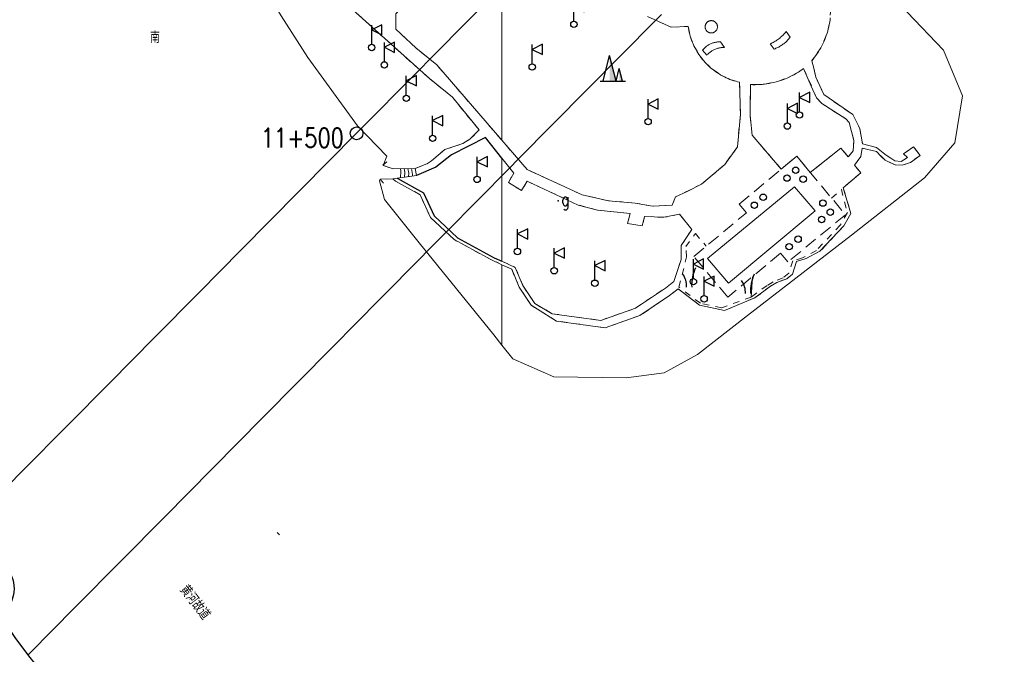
# Model space of a CAD drawing. Extents: x 39508475 to 39522402, y 3783947 to 3795549.
# Tile 152 of 256: x 39517925 to 39518078, y 3790964 to 3791063. Entities that reach past the tile are written whole.
import ezdxf
from ezdxf.enums import TextEntityAlignment as Align

# ---------------------------------------------------------------- set-up
doc = ezdxf.new("R2010")
doc.units = 0
doc.header["$PDSIZE"] = 0.2
for name, pattern in [('X0', [4, 3, -1]), ('X5', [3, 2, -1]), ('X6', [2, 1, -1])]:
    doc.linetypes.add(name, pattern=pattern)
doc.layers.get('0').update_dxf_attribs({"linetype": 'CONTINUOUS'})
for name, color, linetype in [('DLSS', 4, 'CONTINUOUS'), ('JCDL_JMDD', 1, 'CONTINUOUS'), ('JCDL_JMDD_F', 231, 'CONTINUOUS'), ('JCDL_JMDX_F', 231, 'CONTINUOUS'), ('JCDL_SXX_F', 5, 'CONTINUOUS'), ('JCDL_ZBM', 3, 'CONTINUOUS'), ('JMD', 6, 'CONTINUOUS'), ('SXSS', 5, 'CONTINUOUS'), ('ZBTZ', 3, 'CONTINUOUS'), ('zdh', 7, 'CONTINUOUS'), ('断面线', 2, 'CONTINUOUS')]:
    doc.layers.add(name, color=color, linetype=linetype)
for name, color, linetype, lineweight in [('JCDL_JMDX', 1, 'CONTINUOUS', 0), ('JCDL_ZBX', 3, 'CONTINUOUS', 0), ('JCDL_ZBX_F', 7, 'CONTINUOUS', 0), ('QT_SYT_ZJ', 7, 'CONTINUOUS', 0), ('TEXTL_ZJ', 7, 'CONTINUOUS', 0)]:
    doc.layers.add(name, color=color, linetype=linetype, lineweight=lineweight)
doc.styles.add('HZ', font='rs', dxfattribs={"width": 0.8, "bigfont": 'hztxt'})
doc.linetypes.add('10422', pattern='A,2,[150,AAA.SHX,S=1,R=0,X=0,Y=1],2,[177,AAA.SHX,S=1,R=0,X=0,Y=0.8],1e-09', length=4)
doc.linetypes.add('X39', pattern='A,2,[150,symbolx.shx,S=1,R=0,X=0,Y=1],2,[151,symbolx.shx,S=1,R=0,X=0,Y=3],1e-11', length=4)
doc.linetypes.add('X4', pattern='A,0,-1e-09,[149,symbolx.shx,S=0.15,R=0,X=0,Y=0],-1.6', length=1.6)

# ---------------------------------------------------------------- blocks, each defined once
blk = doc.blocks.new('3522000')
at = {"color": 0}
for p, q in [((1.6, 3.55), (0, 2.75)), ((0, 0.5), (0, 3.5)), ((0, 2.75), (1.6, 1.95))]:
    blk.add_line(p, q, dxfattribs=at)
at = {"color": 0, "linetype": 'Continuous', "flags": 128}
blk.add_lwpolyline([(1.6, 1.95), (1.6, 3.55)], dxfattribs=at)
at = {"color": 0}
blk.add_circle((0, 0), 0.5, dxfattribs=at)
blk = doc.blocks.new('9381003')
at = {"color": 0}
for centre, radius, start, end in [((-3.325, 0.2125), 2.9327, 355.844786, 37.553702), ((6.45, 0.35), 6.0601, 154.069194, 183.310942)]:
    blk.add_arc(centre, radius, start, end, dxfattribs=at)
blk = doc.blocks.new('2382100')
at = {"color": 0, "linetype": 'Continuous'}
blk.add_circle((0, 0), 0.5, dxfattribs=at)
blk = doc.blocks.new('3540000')
at = {"color": 0}
for p, q in [((-1.5, 0), (-0.5, 4)), ((0.5, 0), (-0.5, 4)), ((0.5, 0), (1, 2)), ((1.5, 0), (1, 2)), ((-2, 0), (2, 0))]:
    blk.add_line(p, q, dxfattribs=at)
for points in [[(-0.5, 4), (0.5, 0), (-0.5, 0)], [(1, 2), (1.5, 0), (1, 0)]]:
    blk.add_solid(points, dxfattribs=at)

msp = doc.modelspace()

# ---------------------------------------------------------------- linework, layer by layer
at = {"layer": 'DLSS', "linetype": 'X6', "lineweight": 0}
for points in [[(39517986.50001, 3791040.114), (39517988.38601, 3791040.866), (39517989.01199, 3791041.292), (39517991.133, 3791043.088), (39517993.91701, 3791043.99001), (39517995.006, 3791044.658), (39517996.45, 3791046.107), (39517992.307, 3791051.232), (39517988.694, 3791054.129), (39517972.79, 3791068.409), (39517968.92599, 3791071.053), (39517966.566, 3791073.838), (39517964.863, 3791077.55199), (39517963.288, 3791082.538), (39517961.67723, 3791081.21265), (39517959.1323, 3791079.69471), (39517958.546, 3791079.041)], [(39518000, 3791044.50911), (39517989.865, 3791056.249), (39517986.57301, 3791058.91501), (39517983.45, 3791061.826), (39517983.48902, 3791064.23949), (39517985.121, 3791066.01801), (39517986.174, 3791067.03101)], [(39518051.29505, 3791065.02232), (39518051.13559, 3791062.90806), (39518050.61419, 3791060.85293), (39518049.74637, 3791058.91841), (39518048.98779, 3791057.72454), (39518048.33001, 3791056.892), (39518048.686, 3791055.762), (39518048.97999, 3791054.329), (39518050.21801, 3791051.649), (39518054.75599, 3791048.506), (39518055.82051, 3791046.33049), (39518056.256, 3791043.948), (39518058.41399, 3791043.355), (39518059.734, 3791042.33401), (39518061.324, 3791041.28), (39518062.29, 3791041.185), (39518063.25901, 3791041.807), (39518062.671, 3791042.38601), (39518064.215, 3791043.49101), (39518065.237, 3791042.15599), (39518063.755, 3791041.03799), (39518062.433, 3791040.626), (39518061.37501, 3791040.70001), (39518059.77, 3791041.39699), (39518058.462, 3791042.74), (39518056.178, 3791043.29), (39518055.974, 3791041.994), (39518055.026, 3791040.64401), (39518055.977, 3791039.43799), (39518053.25142, 3791037.09331), (39518054.453, 3791033.106), (39518053.329, 3791031.14099), (39518049.624, 3791027.189), (39518047.449, 3791026.075), (39518045.946, 3791025.57999), (39518045.33899, 3791023.64401), (39518044.43101, 3791022.925), (39518042.88099, 3791022.322), (39518041.929, 3791021.759), (39518039.462, 3791019.937), (39518034.75599, 3791017.97701), (39518030.85499, 3791018.793), (39518027.51, 3791021.33001), (39518026.17501, 3791020.295), (39518021.536, 3791017.191), (39518016.11501, 3791015.265), (39518008.506, 3791016.31501), (39518004.578, 3791018.781), (39518002.71901, 3791021.59699), (39518001.537, 3791024.40301), (39518000, 3791025.1083)], [(39518022.71901, 3791063.815), (39518026.41801, 3791062.13899), (39518029.069, 3791062.267), (39518029.3977, 3791060.72631), (39518029.95685, 3791059.25345), (39518030.73272, 3791057.88234), (39518031.70802, 3791056.64517), (39518032.85844, 3791055.56893), (39518034.15915, 3791054.68006), (39518035.57955, 3791053.99858), (39518037.08701, 3791053.54099), (39518037.21801, 3791048.52799), (39518036.746, 3791043.477), (39518034.789, 3791040.724), (39518031.166, 3791037.67201), (39518027.096, 3791035.678), (39518026.58801, 3791034.379), (39518023.521, 3791034.232), (39518020.77701, 3791034.70401), (39518016.62901, 3791035.07601), (39518012.52599, 3791035.991), (39518003.935, 3791039.951), (39518000, 3791044.50911)], [(39518043.57836, 3791039.99399), (39518039.05699, 3791045.301), (39518038.72, 3791048.443), (39518038.778, 3791053.187), (39518040.98714, 3791053.26067), (39518043.14926, 3791053.71998), (39518044.49261, 3791054.20426), (39518045.52563, 3791054.7187), (39518046.25824, 3791055.12654), (39518047.07201, 3791055.721), (39518049.08, 3791051.138), (39518049.88701, 3791050.22299), (39518053.65901, 3791047.866), (39518054.15599, 3791047.26), (39518054.929, 3791044.45), (39518054.793, 3791042.85499), (39518054.038, 3791041.92799), (39518052.86799, 3791043.273), (39518048.11348, 3791039.49589)], [(39518000, 3791025.64223), (39518002.086, 3791024.68499), (39518003.26799, 3791021.879), (39518005.127, 3791019.063), (39518007.84199, 3791017.463), (39518015.451, 3791016.413), (39518020.87201, 3791018.33899), (39518025.51099, 3791021.443), (39518026.84601, 3791022.478), (39518027.955, 3791025.892), (39518027.968, 3791028.10401), (39518029.64401, 3791030.605), (39518027.72799, 3791032.985), (39518025.284, 3791032.493), (39518022.267, 3791032.59899), (39518021.909, 3791031.14501), (39518019.62499, 3791031.507), (39518020.009, 3791033.094), (39518014.944, 3791033.59499), (39518011.925, 3791034.39699), (39518003.92799, 3791038.12), (39518003.041, 3791036.664), (39518001.019, 3791037.938), (39518001.86, 3791039.364), (39518000, 3791041.71032)], [(39517981.44199, 3791040.60301), (39517983.038, 3791040.05)], [(39518000, 3791025.1083), (39517998.266, 3791025.904), (39517992.56001, 3791029.007), (39517988.88099, 3791032.456), (39517987.24401, 3791036.00999), (39517983.39499, 3791038.149), (39517982.97301, 3791038.49799), (39517981.04199, 3791038.415)], [(39518051.42368, 3791035.49412), (39518052.962, 3791036.845), (39518053.899, 3791033.23), (39518052.77501, 3791031.265), (39518049.06999, 3791027.31299), (39518046.895, 3791026.19899), (39518045.392, 3791025.70401), (39518044.785, 3791023.768), (39518043.877, 3791023.049), (39518042.327, 3791022.44601), (39518041.37501, 3791021.88299), (39518038.908, 3791020.06101), (39518034.31099, 3791018.394), (39518030.964, 3791019.086), (39518027.619, 3791021.62299), (39518028.81801, 3791026.314), (39518028.678, 3791027.94301), (39518030.206, 3791029.974), (39518031.88232, 3791027.99736)]]:
    msp.add_lwpolyline(points, dxfattribs=at)
at = {"layer": 'DLSS'}
for points in [[(39518000, 3791041.71032), (39517997.43101, 3791044.951), (39517992.155, 3791042.224), (39517989.696, 3791040.32799), (39517986.701, 3791039.01399)], [(39517983.65386, 3791038.59223), (39517987.793, 3791036.292), (39517989.43, 3791032.738), (39517993.10899, 3791029.28901), (39517998.815, 3791026.18601), (39518000, 3791025.64223)]]:
    msp.add_lwpolyline(points, dxfattribs=at)
at = {"layer": 'JCDL_JMDX', "color": 6, "linetype": 'Continuous', "lineweight": 0}
for points in [[(39517983.03799, 3791040.05), (39517986.50001, 3791040.114)], [(39517984.192, 3791040.07134), (39517984.259, 3791039.70467)], [(39517984.259, 3791039.70467), (39517984.21567, 3791038.66999)], [(39517984.769, 3791040.082), (39517984.8695, 3791039.532)], [(39517985.346, 3791040.09267), (39517985.48, 3791039.35933)], [(39517985.92301, 3791040.10333), (39517986.0905, 3791039.18666)], [(39517986.50001, 3791040.114), (39517986.701, 3791039.01399)], [(39517982.97301, 3791038.49799), (39517986.701, 3791039.01399)], [(39517984.8695, 3791039.532), (39517984.837, 3791038.75599)], [(39517985.48, 3791039.35933), (39517985.45833, 3791038.84199)], [(39517986.0905, 3791039.18666), (39517986.07967, 3791038.92799)]]:
    msp.add_lwpolyline(points, dxfattribs=at)
at = {"layer": 'JCDL_JMDX_F', "linetype": 'X5', "lineweight": 0}
msp.add_lwpolyline([(39518046.02211, 3791042.0242), (39518053.591, 3791032.87401), (39518044.58399, 3791025.527), (39518043.466, 3791026.878), (39518035.25776, 3791020.04991), (39518029.94731, 3791026.3809), (39518038.15554, 3791033.209), (39518037.03494, 3791034.55786), (39518046.02211, 3791042.0242)], dxfattribs=at)
at = {"layer": 'JCDL_JMDX_F', "linetype": 'Continuous', "lineweight": 0}
for points in [[(39517981.44199, 3791040.60301), (39517982.04346, 3791041.13049)], [(39517981.04199, 3791038.415), (39517981.5616, 3791037.80672)]]:
    msp.add_lwpolyline(points, dxfattribs=at)
at = {"layer": 'JCDL_SXX_F', "linetype": 'X39', "lineweight": 0}
for points in [[(39518000, 3791012.56641), (39518001.71099, 3791010.405), (39518008.12, 3791007.60101), (39518019.4, 3791007.462), (39518025.2945, 3791008.24282), (39518030.503, 3791011.11099), (39518038.29599, 3791017.15801), (39518054.535, 3791029.729), (39518065.905, 3791038.67401), (39518070.649, 3791044.127), (39518071.86799, 3791051.43), (39518068.908, 3791058.535), (39518063.213, 3791064.454), (39518058.22901, 3791066.922), (39518054.021, 3791073.032), (39518050.50401, 3791076.94), (39518051.08299, 3791077.301)], [(39517949.723, 3791073.31501), (39517956.704, 3791072.92799), (39517960.06101, 3791072.938), (39517965.592, 3791063.916), (39517969.722, 3791057.38801), (39517977.497, 3791046.772), (39517982.064, 3791042.021), (39517981.48516, 3791040.58805)], [(39517980.92799, 3791038.18199), (39517981.68701, 3791035.264), (39517987.12, 3791028.53001), (39517998.729, 3791014.172), (39518000, 3791012.56641)]]:
    msp.add_lwpolyline(points, dxfattribs=at)
at = {"layer": 'JCDL_SXX_F', "color": 142, "linetype": 'Continuous', "lineweight": 0, "true_color": 0x00a0e9}
msp.add_lwpolyline([(39517965.29426, 3790982.97649), (39517964.95125, 3790983.34028)], dxfattribs=at)
at = {"layer": 'JCDL_ZBM', "linetype": 'Continuous', "lineweight": 0}
for points in [[(39518000, 3791078.74781), (39518000, 3791044.50911), (39517989.865, 3791056.249), (39517986.57301, 3791058.91501), (39517983.45, 3791061.826), (39517983.48902, 3791064.23949), (39517985.121, 3791066.01801), (39517986.174, 3791067.03101), (39517988.89101, 3791068.665), (39517993.295, 3791069.90201), (39517995.451, 3791071.768), (39517996.45, 3791075.008), (39517999.034, 3791078.682), (39518000, 3791078.74781)], [(39518022.71901, 3791063.815), (39518026.41801, 3791062.13899), (39518029.069, 3791062.267), (39518029.12929, 3791061.9184), (39518029.17183, 3791061.64479), (39518029.2378, 3791061.33639), (39518029.3131, 3791061.03014), (39518029.3977, 3791060.72631), (39518029.49149, 3791060.42521), (39518029.5944, 3791060.12709), (39518029.70634, 3791059.83224), (39518029.82719, 3791059.54095), (39518029.95685, 3791059.25345), (39518030.09519, 3791058.97005), (39518030.24208, 3791058.69096), (39518030.39741, 3791058.41648), (39518030.561, 3791058.14687), (39518030.73272, 3791057.88234), (39518030.91241, 3791057.62316), (39518031.09992, 3791057.36957), (39518031.29503, 3791057.1218), (39518031.4976, 3791056.88008), (39518031.70742, 3791056.64463), (39518031.92431, 3791056.41569), (39518032.14807, 3791056.19342), (39518032.3785, 3791055.97809), (39518032.61535, 3791055.76986), (39518032.85844, 3791055.56893), (39518033.10751, 3791055.37548), (39518033.36237, 3791055.18971), (39518033.62275, 3791055.01178), (39518033.88844, 3791054.84184), (39518034.15915, 3791054.68006), (39518034.43468, 3791054.5266), (39518034.71475, 3791054.3816), (39518034.99908, 3791054.24517), (39518035.28745, 3791054.11746), (39518035.57955, 3791053.99858), (39518035.87515, 3791053.88865), (39518036.17395, 3791053.78775), (39518036.47569, 3791053.696), (39518036.78007, 3791053.61346), (39518037.08701, 3791053.54099), (39518037.21801, 3791048.52799), (39518036.746, 3791043.477), (39518034.789, 3791040.724), (39518031.166, 3791037.67201), (39518028.92, 3791036.536), (39518027.096, 3791035.678), (39518026.58801, 3791034.379), (39518023.521, 3791034.232), (39518020.77701, 3791034.70401), (39518016.62901, 3791035.07601), (39518012.52599, 3791035.991), (39518003.935, 3791039.951), (39518000, 3791044.50911), (39518000, 3791078.74781)], [(39517972.79, 3791068.409), (39517988.694, 3791054.129), (39517992.307, 3791051.232), (39517996.45, 3791046.107)], [(39518063.213, 3791064.454), (39518068.908, 3791058.535), (39518071.86799, 3791051.43), (39518070.649, 3791044.127)], [(39517996.45, 3791046.107), (39517995.006, 3791044.658), (39517993.91701, 3791043.99001), (39517991.133, 3791043.088), (39517989.01199, 3791041.292), (39517988.38601, 3791040.866), (39517986.50001, 3791040.114), (39517983.038, 3791040.05), (39517981.48516, 3791040.58805), (39517982.064, 3791042.021), (39517977.497, 3791046.772), (39517969.722, 3791057.38801), (39517965.592, 3791063.916)], [(39518070.649, 3791044.127), (39518065.905, 3791038.67401), (39518054.535, 3791029.729), (39518038.29599, 3791017.15801), (39518030.503, 3791011.11099), (39518025.2945, 3791008.24282), (39518019.4, 3791007.462), (39518008.12, 3791007.60101), (39518001.71099, 3791010.40501), (39518000, 3791012.56641), (39518000, 3791025.1083), (39518001.537, 3791024.40301), (39518002.71901, 3791021.59699), (39518004.578, 3791018.781), (39518008.506, 3791016.31501), (39518016.11501, 3791015.265), (39518021.536, 3791017.191), (39518026.17501, 3791020.295), (39518027.51, 3791021.33001), (39518030.85499, 3791018.793), (39518034.75599, 3791017.97701), (39518039.462, 3791019.937), (39518041.929, 3791021.759), (39518042.88099, 3791022.322), (39518044.43101, 3791022.925), (39518045.33899, 3791023.64401), (39518045.946, 3791025.57999), (39518047.449, 3791026.075), (39518049.624, 3791027.189), (39518053.329, 3791031.14099), (39518054.453, 3791033.106), (39518053.25142, 3791037.09331), (39518055.977, 3791039.43799), (39518055.026, 3791040.64401), (39518055.974, 3791041.994), (39518056.178, 3791043.29), (39518058.462, 3791042.74), (39518059.16899, 3791041.989), (39518059.77, 3791041.39699), (39518060.495, 3791041.04801), (39518061.37501, 3791040.70001), (39518062.433, 3791040.626), (39518063.755, 3791041.03799), (39518065.237, 3791042.15599), (39518064.215, 3791043.49101), (39518062.671, 3791042.38601), (39518063.25901, 3791041.807), (39518062.29, 3791041.185), (39518061.324, 3791041.28), (39518059.734, 3791042.33401), (39518058.41399, 3791043.355), (39518056.256, 3791043.948), (39518055.82051, 3791046.33049), (39518054.75599, 3791048.506), (39518050.21801, 3791051.649), (39518048.97999, 3791054.329), (39518048.686, 3791055.762), (39518048.33001, 3791056.892), (39518048.55746, 3791057.16295), (39518048.77635, 3791057.44089), (39518048.98711, 3791057.72503), (39518049.18959, 3791058.01515), (39518049.38361, 3791058.31098), (39518049.56901, 3791058.61228), (39518049.74563, 3791058.91882), (39518049.91333, 3791059.23033), (39518050.07196, 3791059.54655), (39518050.22141, 3791059.86722), (39518050.36155, 3791060.19207), (39518050.49224, 3791060.52082), (39518050.61338, 3791060.85321), (39518050.72488, 3791061.18895), (39518050.82664, 3791061.52778), (39518050.91859, 3791061.86941), (39518051.00063, 3791062.21355), (39518051.07271, 3791062.5599), (39518051.13475, 3791062.9082), (39518051.18671, 3791063.25815), (39518051.22855, 3791063.60945)], [(39518032.46621, 3791061.25861), (39518032.39957, 3791061.27561), (39518032.33433, 3791061.29734), (39518032.27079, 3791061.32366), (39518032.20929, 3791061.35444), (39518032.15015, 3791061.38953), (39518032.09364, 3791061.42875), (39518032.0401, 3791061.4719), (39518031.98976, 3791061.51876), (39518031.9429, 3791061.5691), (39518031.89975, 3791061.62264), (39518031.86053, 3791061.67915), (39518031.82544, 3791061.73829), (39518031.79466, 3791061.79979), (39518031.76834, 3791061.86332), (39518031.74661, 3791061.92857), (39518031.72961, 3791061.99521), (39518031.7174, 3791062.0629), (39518031.71005, 3791062.13127), (39518031.70759, 3791062.2), (39518031.71005, 3791062.26873), (39518031.7174, 3791062.3371), (39518031.72961, 3791062.40479), (39518031.74661, 3791062.47143), (39518031.76834, 3791062.53668), (39518031.79466, 3791062.60021), (39518031.82544, 3791062.66171), (39518031.86053, 3791062.72085), (39518031.89975, 3791062.77736), (39518031.9429, 3791062.8309), (39518031.98976, 3791062.88124), (39518032.0401, 3791062.9281), (39518032.09364, 3791062.97125), (39518032.15015, 3791063.01047), (39518032.20929, 3791063.04556), (39518032.27079, 3791063.07634), (39518032.33433, 3791063.10266), (39518032.39957, 3791063.12439), (39518032.46621, 3791063.14139), (39518032.5339, 3791063.1536), (39518032.60227, 3791063.16095), (39518032.671, 3791063.16341), (39518032.73973, 3791063.16095), (39518032.8081, 3791063.1536), (39518032.87579, 3791063.14139), (39518032.94243, 3791063.12439), (39518033.00767, 3791063.10266), (39518033.07121, 3791063.07634), (39518033.13271, 3791063.04556), (39518033.19185, 3791063.01047), (39518033.24836, 3791062.97125), (39518033.3019, 3791062.9281), (39518033.35224, 3791062.88124), (39518033.3991, 3791062.8309), (39518033.44225, 3791062.77736), (39518033.48147, 3791062.72085), (39518033.51656, 3791062.66171), (39518033.54734, 3791062.60021), (39518033.57366, 3791062.53668), (39518033.59538, 3791062.47143), (39518033.61239, 3791062.40479), (39518033.6246, 3791062.3371), (39518033.63195, 3791062.26873), (39518033.63441, 3791062.2), (39518033.63195, 3791062.13127), (39518033.6246, 3791062.0629), (39518033.61239, 3791061.99521), (39518033.59538, 3791061.92857), (39518033.57366, 3791061.86332), (39518033.54734, 3791061.79979), (39518033.51656, 3791061.73829), (39518033.48147, 3791061.67915), (39518033.44225, 3791061.62264), (39518033.3991, 3791061.5691), (39518033.35224, 3791061.51876), (39518033.3019, 3791061.4719), (39518033.24836, 3791061.42875), (39518033.19185, 3791061.38953), (39518033.13271, 3791061.35444), (39518033.07121, 3791061.32366), (39518033.00767, 3791061.29734), (39518032.94243, 3791061.27561), (39518032.87579, 3791061.25861), (39518032.8081, 3791061.2464), (39518032.73973, 3791061.23905), (39518032.671, 3791061.23659), (39518032.60227, 3791061.23905), (39518032.5339, 3791061.2464), (39518032.46621, 3791061.25861)], [(39518043.0586, 3791060.22994), (39518043.20005, 3791060.33532), (39518043.33871, 3791060.44434), (39518043.47446, 3791060.55695), (39518043.60723, 3791060.67306), (39518043.73693, 3791060.7926), (39518043.86348, 3791060.91548), (39518043.98677, 3791061.04163), (39518044.10672, 3791061.17095), (39518044.22326, 3791061.30335), (39518044.336, 3791061.439), (39518044.97301, 3791060.577), (39518044.87593, 3791060.45219), (39518044.77505, 3791060.33045), (39518044.67071, 3791060.21163), (39518044.56303, 3791060.09586), (39518044.45208, 3791059.9832), (39518044.33794, 3791059.87376), (39518044.22074, 3791059.76764), (39518044.10053, 3791059.66491), (39518043.97745, 3791059.56567), (39518043.85158, 3791059.46998), (39518043.723, 3791059.37794), (39518043.59187, 3791059.28959), (39518043.45824, 3791059.20505), (39518043.32227, 3791059.12436), (39518043.18404, 3791059.04758), (39518043.04367, 3791058.97479), (39518042.90127, 3791058.90607), (39518042.75699, 3791058.84141), (39518042.6109, 3791058.78093), (39518042.463, 3791058.725), (39518041.838, 3791059.527), (39518041.99838, 3791059.60041), (39518042.15662, 3791059.67833), (39518042.31278, 3791059.76034), (39518042.46674, 3791059.84642), (39518042.6184, 3791059.93646), (39518042.76767, 3791060.03046), (39518042.91443, 3791060.1283), (39518043.0586, 3791060.22994)], [(39518032.96954, 3791058.56996), (39518032.85499, 3791058.50718), (39518032.74287, 3791058.44015), (39518032.63334, 3791058.36895), (39518032.52656, 3791058.29369), (39518032.42267, 3791058.2145), (39518032.32184, 3791058.13144), (39518032.22419, 3791058.04468), (39518032.12985, 3791057.9543), (39518032.03899, 3791057.86046), (39518031.952, 3791057.763), (39518031.31299, 3791058.538), (39518031.38932, 3791058.63601), (39518031.4696, 3791058.7308), (39518031.55341, 3791058.82248), (39518031.64067, 3791058.9109), (39518031.7312, 3791058.99594), (39518031.8249, 3791059.0775), (39518031.92163, 3791059.15543), (39518032.02126, 3791059.22963), (39518032.12363, 3791059.30001), (39518032.2286, 3791059.36643), (39518032.336, 3791059.42884), (39518032.4457, 3791059.4871), (39518032.55753, 3791059.54118), (39518032.67135, 3791059.59095), (39518032.78697, 3791059.63638), (39518032.90422, 3791059.67738), (39518033.02295, 3791059.71389), (39518033.14299, 3791059.74589), (39518033.26415, 3791059.7733), (39518033.38625, 3791059.79608), (39518033.50915, 3791059.81421), (39518033.63264, 3791059.82767), (39518033.75654, 3791059.83641), (39518033.8807, 3791059.84045), (39518034.00491, 3791059.83978), (39518034.129, 3791059.834), (39518034.734, 3791058.964), (39518034.60342, 3791058.96753), (39518034.4728, 3791058.96576), (39518034.34234, 3791058.95909), (39518034.21222, 3791058.94752), (39518034.08263, 3791058.93109), (39518033.95374, 3791058.9098), (39518033.82573, 3791058.88371), (39518033.6988, 3791058.85283), (39518033.57313, 3791058.8172), (39518033.44886, 3791058.77688), (39518033.32621, 3791058.73193), (39518033.20532, 3791058.68241), (39518033.08638, 3791058.6284), (39518032.96954, 3791058.56996)], [(39518052.86799, 3791043.273), (39518048.11348, 3791039.49589), (39518046.02211, 3791042.0242), (39518043.57836, 3791039.99399), (39518039.05699, 3791045.301), (39518038.72, 3791048.443), (39518038.778, 3791053.187), (39518039.14653, 3791053.17163), (39518039.51537, 3791053.16791), (39518039.88418, 3791053.17497), (39518040.25261, 3791053.1928), (39518040.62037, 3791053.22136), (39518040.98714, 3791053.26067), (39518041.35261, 3791053.31064), (39518041.71646, 3791053.37128), (39518042.07837, 3791053.44251), (39518042.43807, 3791053.52427), (39518042.79521, 3791053.61651), (39518043.14926, 3791053.71998), (39518043.96394, 3791053.99724), (39518044.49261, 3791054.20426), (39518044.86845, 3791054.38347), (39518045.52563, 3791054.7187), (39518045.95238, 3791054.96326), (39518046.25824, 3791055.12654), (39518046.50513, 3791055.30399), (39518046.78289, 3791055.51231), (39518047.07201, 3791055.721), (39518048.252, 3791052.91701), (39518049.08, 3791051.138), (39518049.88701, 3791050.22299), (39518053.65901, 3791047.866), (39518054.15599, 3791047.26), (39518054.929, 3791044.45), (39518054.793, 3791042.85499), (39518054.038, 3791041.92799), (39518052.86799, 3791043.273)], [(39518000, 3791041.71032), (39518000, 3791025.64223), (39517998.815, 3791026.18601), (39517993.10899, 3791029.28901), (39517989.43, 3791032.738), (39517987.793, 3791036.292), (39517983.65386, 3791038.59223), (39517986.701, 3791039.01399), (39517989.696, 3791040.32799), (39517992.155, 3791042.224), (39517997.43101, 3791044.951), (39518000, 3791041.71032)], [(39518001.019, 3791037.938), (39518003.041, 3791036.664), (39518003.92799, 3791038.12), (39518011.925, 3791034.39699), (39518014.944, 3791033.59499), (39518020.009, 3791033.094), (39518019.62499, 3791031.507), (39518021.909, 3791031.14501), (39518022.267, 3791032.59899), (39518025.284, 3791032.493), (39518027.72799, 3791032.985), (39518029.64401, 3791030.605), (39518027.968, 3791028.10401), (39518027.955, 3791025.892), (39518026.84601, 3791022.478), (39518025.51099, 3791021.443), (39518020.87201, 3791018.33899), (39518015.451, 3791016.413), (39518007.84199, 3791017.463), (39518005.127, 3791019.063), (39518003.26799, 3791021.879), (39518002.086, 3791024.68499), (39518000, 3791025.64223), (39518000, 3791041.71032), (39518001.86, 3791039.364), (39518001.019, 3791037.938)], [(39518000, 3791025.1083), (39518000, 3791012.56641), (39517998.729, 3791014.172), (39517987.12, 3791028.53001), (39517981.68701, 3791035.264), (39517980.92799, 3791038.18199), (39517981.04199, 3791038.415), (39517982.97301, 3791038.49799), (39517983.39499, 3791038.149), (39517987.24401, 3791036.00999), (39517988.88099, 3791032.456), (39517992.56001, 3791029.007), (39517998.266, 3791025.904), (39518000, 3791025.1083)]]:
    msp.add_lwpolyline(points, dxfattribs=at)
at = {"layer": 'JCDL_ZBX', "color": 114, "linetype": 'X4', "lineweight": 0, "true_color": 0x009944}
msp.add_lwpolyline([(39518039.101, 3791023.22299), (39518038.908, 3791020.06101)], dxfattribs=at)
at = {"layer": 'JCDL_ZBX_F', "color": 114, "linetype": 'X0', "lineweight": 0, "true_color": 0x009944}
for points in [[(39518031.98976, 3791062.88124), (39518032.0401, 3791062.9281), (39518032.09364, 3791062.97125), (39518032.15015, 3791063.01047), (39518032.20929, 3791063.04556), (39518032.27079, 3791063.07634), (39518032.33433, 3791063.10266), (39518032.39957, 3791063.12439), (39518032.46621, 3791063.14139), (39518032.5339, 3791063.1536), (39518032.60227, 3791063.16095), (39518032.671, 3791063.16341), (39518032.73973, 3791063.16095), (39518032.8081, 3791063.1536), (39518032.87579, 3791063.14139), (39518032.94243, 3791063.12439), (39518033.00767, 3791063.10266), (39518033.07121, 3791063.07634), (39518033.13271, 3791063.04556), (39518033.19185, 3791063.01047), (39518033.24836, 3791062.97125), (39518033.3019, 3791062.9281), (39518033.35224, 3791062.88124), (39518033.3991, 3791062.8309), (39518033.44225, 3791062.77736), (39518033.48147, 3791062.72085), (39518033.51656, 3791062.66171), (39518033.54734, 3791062.60021), (39518033.57366, 3791062.53668), (39518033.59538, 3791062.47143), (39518033.61239, 3791062.40479), (39518033.6246, 3791062.3371), (39518033.63195, 3791062.26873), (39518033.63441, 3791062.2), (39518033.63195, 3791062.13127), (39518033.6246, 3791062.0629), (39518033.61239, 3791061.99521), (39518033.59538, 3791061.92857), (39518033.57366, 3791061.86332), (39518033.54734, 3791061.79979), (39518033.51656, 3791061.73829), (39518033.48147, 3791061.67915), (39518033.44225, 3791061.62264), (39518033.3991, 3791061.5691), (39518033.35224, 3791061.51876), (39518033.3019, 3791061.4719), (39518033.24836, 3791061.42875), (39518033.19185, 3791061.38953), (39518033.13271, 3791061.35444), (39518033.07121, 3791061.32366), (39518033.00767, 3791061.29734), (39518032.94243, 3791061.27561), (39518032.87579, 3791061.25861), (39518032.8081, 3791061.2464), (39518032.73973, 3791061.23905), (39518032.671, 3791061.23659), (39518032.60227, 3791061.23905), (39518032.5339, 3791061.2464), (39518032.46621, 3791061.25861), (39518032.39957, 3791061.27561), (39518032.33433, 3791061.29734), (39518032.27079, 3791061.32366), (39518032.20929, 3791061.35444), (39518032.15015, 3791061.38953), (39518032.09364, 3791061.42875), (39518032.0401, 3791061.4719), (39518031.98976, 3791061.51876), (39518031.9429, 3791061.5691), (39518031.89975, 3791061.62264), (39518031.86053, 3791061.67915), (39518031.82544, 3791061.73829), (39518031.79466, 3791061.79979), (39518031.76834, 3791061.86332), (39518031.74661, 3791061.92857), (39518031.72961, 3791061.99521), (39518031.7174, 3791062.0629), (39518031.71005, 3791062.13127), (39518031.70759, 3791062.2), (39518031.71005, 3791062.26873), (39518031.7174, 3791062.3371), (39518031.72961, 3791062.40479), (39518031.74661, 3791062.47143), (39518031.76834, 3791062.53668), (39518031.79466, 3791062.60021), (39518031.82544, 3791062.66171), (39518031.86053, 3791062.72085), (39518031.89975, 3791062.77736), (39518031.9429, 3791062.8309), (39518031.98976, 3791062.88124)], [(39518043.59187, 3791059.28959), (39518043.45824, 3791059.20505), (39518043.32227, 3791059.12436), (39518043.18404, 3791059.04758), (39518043.04367, 3791058.97479), (39518042.90127, 3791058.90607), (39518042.75699, 3791058.84141), (39518042.6109, 3791058.78093), (39518042.463, 3791058.725), (39518041.838, 3791059.527), (39518041.99838, 3791059.60041), (39518042.15662, 3791059.67833), (39518042.31278, 3791059.76034), (39518042.46674, 3791059.84642), (39518042.6184, 3791059.93646), (39518042.76767, 3791060.03046), (39518042.91443, 3791060.1283), (39518043.0586, 3791060.22994), (39518043.20005, 3791060.33532), (39518043.33871, 3791060.44434), (39518043.47446, 3791060.55695), (39518043.60723, 3791060.67306), (39518043.73693, 3791060.7926), (39518043.86348, 3791060.91548), (39518043.98677, 3791061.04163), (39518044.10672, 3791061.17095), (39518044.22326, 3791061.30335), (39518044.336, 3791061.439), (39518044.97301, 3791060.577), (39518044.87593, 3791060.45219), (39518044.77505, 3791060.33045), (39518044.67071, 3791060.21163), (39518044.56303, 3791060.09586), (39518044.45208, 3791059.9832), (39518044.33794, 3791059.87376), (39518044.22074, 3791059.76764), (39518044.10053, 3791059.66491), (39518043.97745, 3791059.56567), (39518043.85158, 3791059.46998), (39518043.723, 3791059.37794), (39518043.59187, 3791059.28959)], [(39518033.20532, 3791058.68241), (39518033.08638, 3791058.6284), (39518032.96954, 3791058.56996), (39518032.85499, 3791058.50718), (39518032.74287, 3791058.44015), (39518032.63334, 3791058.36895), (39518032.52656, 3791058.29369), (39518032.42267, 3791058.2145), (39518032.32184, 3791058.13144), (39518032.22419, 3791058.04468), (39518032.12985, 3791057.9543), (39518032.03899, 3791057.86046), (39518031.952, 3791057.763), (39518031.31299, 3791058.538), (39518031.38932, 3791058.63601), (39518031.4696, 3791058.7308), (39518031.55341, 3791058.82248), (39518031.64067, 3791058.9109), (39518031.7312, 3791058.99594), (39518031.8249, 3791059.0775), (39518031.92163, 3791059.15543), (39518032.02126, 3791059.22963), (39518032.12363, 3791059.30001), (39518032.2286, 3791059.36643), (39518032.336, 3791059.42884), (39518032.4457, 3791059.4871), (39518032.55753, 3791059.54118), (39518032.67135, 3791059.59095), (39518032.78697, 3791059.63638), (39518032.90422, 3791059.67738), (39518033.02295, 3791059.71389), (39518033.14299, 3791059.74589), (39518033.26415, 3791059.7733), (39518033.38625, 3791059.79608), (39518033.50915, 3791059.81421), (39518033.63264, 3791059.82767), (39518033.75654, 3791059.83641), (39518033.8807, 3791059.84045), (39518034.00491, 3791059.83978), (39518034.129, 3791059.834), (39518034.734, 3791058.964), (39518034.60342, 3791058.96753), (39518034.4728, 3791058.96576), (39518034.34234, 3791058.95909), (39518034.21222, 3791058.94752), (39518034.08263, 3791058.93109), (39518033.95374, 3791058.9098), (39518033.82573, 3791058.88371), (39518033.6988, 3791058.85283), (39518033.57313, 3791058.8172), (39518033.44886, 3791058.77688), (39518033.32621, 3791058.73193), (39518033.20532, 3791058.68241)]]:
    msp.add_lwpolyline(points, dxfattribs=at)
at = {"layer": 'JMD', "color": 6, "linetype": 'Continuous', "lineweight": 0}
msp.add_lwpolyline([(39518035.33001, 3791022.22901), (39518032.094, 3791026.06301), (39518045.64401, 3791037.264), (39518048.89799, 3791033.501), (39518035.33001, 3791022.22901)], dxfattribs=at)
at = {"layer": 'SXSS', "linetype": '10422', "flags": 128}
msp.add_lwpolyline([(39517816.17, 3791638.54301), (39517810.60847, 3791637.48878), (39517807.43912, 3791636.55721), (39517802.61833, 3791634.63633), (39517798.45121, 3791632.4238), (39517794.53495, 3791629.79263), (39517790.22634, 3791626.12137), (39517787.31228, 3791623.03232), (39517785.53503, 3791620.82785), (39517783.207, 3791616.619), (39517784.19379, 3791612.99735), (39517785.98488, 3791606.8209), (39517789.12295, 3791598.90226), (39517790.17688, 3791584.85268), (39517790.06222, 3791582.08979), (39517788.75987, 3791573.77275), (39517788.00957, 3791570.98092), (39517786.69104, 3791566.32239), (39517784.85173, 3791561.63229), (39517783.16345, 3791558.50106), (39517782.64801, 3791557.10201), (39517781.24405, 3791554.42965), (39517778.78232, 3791550.31746), (39517775.00859, 3791545.13295), (39517772.35614, 3791540.13876), (39517770.7726, 3791536.06988), (39517770.004, 3791529.82001), (39517770.00867, 3791529.25676), (39517770.376, 3791518.681), (39517772.24402, 3791510.01033), (39517774.40066, 3791500), (39517795.49256, 3791396.17244), (39517814.51738, 3791297.55822), (39517823.70386, 3791250), (39517828.707, 3791224.007), (39517828.19699, 3791221.11), (39517825.497, 3791219.43799), (39517813.53153, 3791215.70686), (39517816.217, 3791202.527), (39517817.785, 3791193.116), (39517815.774, 3791192.681), (39517816.83101, 3791187.793), (39517818.76547, 3791188.4172), (39517820.122, 3791182.12799), (39517821.53201, 3791178.561), (39517823.753, 3791167.596), (39517824.76242, 3791167.6686), (39517841.45499, 3791166.98801), (39517842.8443, 3791166.3787), (39517843.488, 3791165.00501), (39517856.53016, 3791113.96335), (39517875.90001, 3791037.523), (39517876.794, 3791034.65901), (39517878.75199, 3791030.761), (39517883.266, 3791024.221), (39517900.22052, 3791000), (39517904.365, 3790995.04401), (39517904.80975, 3790995.28725), (39517905.43285, 3790995.54879), (39517906.24759, 3790995.77072), (39517906.91725, 3790995.86133), (39517907.42394, 3790995.87767), (39517907.93011, 3790995.84959), (39517908.26535, 3790995.80629), (39517909.56404, 3790995.44054), (39517910.02373, 3790995.22682), (39517911.14042, 3790994.4696), (39517911.73699, 3790993.87201), (39517923.21273, 3790977.19934), (39517923.43595, 3790976.77449), (39517923.71712, 3790976.02621), (39517923.82891, 3790975.55949), (39517923.89675, 3790975.08438), (39517923.92005, 3790974.60502), (39517923.88154, 3790973.96646), (39517923.80081, 3790973.49337), (39517923.50931, 3790972.57995), (39517923.37495, 3790972.28951), (39517922.96256, 3790971.60474), (39517922.66589, 3790971.22749), (39517921.71701, 3790970.37301), (39517924.02323, 3790966.95305), (39517926.15883, 3790964.13508), (39517927.28, 3790962.768), (39517993.85778, 3790890.23909), (39518000, 3790883.54785), (39518050.778, 3790828.23101), (39518062.54804, 3790817.03487), (39518136.40542, 3790751.45125), (39518145.353, 3790743.506), (39518148.27331, 3790741.33894), (39518218.73395, 3790694.66785), (39518273.905, 3790658.736), (39518396.16042, 3790606.11569), (39518465.49128, 3790576.35928), (39518468.57274, 3790575.65727), (39518473.25818, 3790574.94152), (39518478.69369, 3790574.26968), (39518486.83399, 3790573.14416), (39518500, 3790571.42848), (39518524.74501, 3790568.12), (39518526.10412, 3790567.85256), (39518527.0525, 3790567.22675), (39518527.783, 3790566.19899), (39518528.411, 3790565.331), (39518529.241, 3790564.422), (39518550.364, 3790540.806), (39518557.42522, 3790532.54403), (39518570.02901, 3790517.79699), (39518580.30214, 3790500.46116), (39518582.18624, 3790501.31972)], dxfattribs=at)
at = {"layer": 'zdh', "linetype": 'Continuous'}
msp.add_point((39518008.77, 3791035.047, 37.905), dxfattribs=at)
at = {"layer": '断面线', "color": 1, "flags": 128}
for points in [[(39517918.16101, 3790985.81108), (39517925.27397, 3790992.99636), (39517932.20712, 3791000), (39517938.84489, 3791006.70526), (39517945.76911, 3791013.69988), (39517952.82451, 3791020.82701), (39517959.28593, 3791027.35413), (39517968.39207, 3791036.55285), (39517968.59471, 3791036.75755), (39517977.3427, 3791045.59448), (39517987.15725, 3791055.50882), (39517988.7688, 3791057.13675), (39518007.82305, 3791076.38473), (39518017.18516, 3791085.84203), (39518018.40178, 3791087.07103), (39518025.40188, 3791094.1423), (39518025.95542, 3791094.70146), (39518063.60101, 3791132.7298), (39518065.07089, 3791134.21463), (39518067.52965, 3791136.69839), (39518072.44855, 3791141.6673), (39518074.04997, 3791143.285), (39518078.13592, 3791147.41249)], [(39517926.07932, 3790964.23377), (39517926.37606, 3790964.53367), (39517933.39789, 3790971.63033), (39517940.63472, 3790978.94427), (39517947.35745, 3790985.73864), (39517954.86062, 3790993.32176), (39517962.70864, 3791001.25341), (39517973.56072, 3791012.22113), (39517980.99487, 3791019.7345), (39517987.52561, 3791026.33483), (39517988.27192, 3791027.08909), (39517991.31991, 3791030.16957), (39518001.21832, 3791040.17345), (39518002.56659, 3791041.53609), (39518024.02507, 3791063.22323), (39518024.88944, 3791064.09681)]]:
    msp.add_lwpolyline(points, dxfattribs=at)
at = {"layer": '断面线'}
msp.add_circle((39517977.3427, 3791045.59448), 1, dxfattribs=at)

# ---------------------------------------------------------------- block references
at = {"layer": 'JCDL_JMDD'}
for p in [(39518045.837, 3791039.82699), (39518044.48, 3791038.604), (39518046.99499, 3791038.443), (39518040.763, 3791035.619), (39518050.076, 3791034.708), (39518039.38601, 3791034.376), (39518051.23, 3791033.292), (39518049.88299, 3791032.14701), (39518046.213, 3791029.091), (39518044.813, 3791027.92)]:
    msp.add_blockref('2382100', p, dxfattribs=at)
at = {"layer": 'JCDL_JMDD_F'}
for name, p in [('3522000', (39518011.239, 3791062.576)), ('3522000', (39517979.697, 3791058.972)), ('3522000', (39517981.673, 3791056.25)), ('3522000', (39518004.744, 3791055.927)), ('3540000', (39518017.312, 3791053.70401)), ('3522000', (39517985.097, 3791051.04801)), ('3522000', (39518046.42001, 3791048.44601)), ('3522000', (39518022.809, 3791047.404)), ('3522000', (39518044.53401, 3791046.722)), ('3522000', (39517989.207, 3791044.81399)), ('3522000', (39517996.138, 3791038.406)), ('3522000', (39518002.432, 3791027.16001)), ('3522000', (39518008.164, 3791024.161)), ('3522000', (39518029.879, 3791022.462)), ('3522000', (39518014.51, 3791022.21399)), ('3522000', (39518031.544, 3791019.78399))]:
    msp.add_blockref(name, p, dxfattribs=at)
at = {"layer": 'ZBTZ'}
for p in [(39518029.21858, 3791021.61775), (39518038.38375, 3791020.61775)]:
    msp.add_blockref('9381003', p, dxfattribs=at)

# ---------------------------------------------------------------- texts
at = {"layer": 'QT_SYT_ZJ', "style": 'HZ', "width": 0.8}
msp.add_text('南', height=1.8, dxfattribs=at).set_placement((39517945.14995, 3791059.13881), align=Align.BOTTOM_LEFT)
at = {"layer": 'TEXTL_ZJ', "style": 'HZ', "width": 0.8}
msp.add_text('黄河故道', height=1.8, rotation=-52.1820115, dxfattribs=at).set_placement((39517949.19635, 3790973.99336), align=Align.BOTTOM_LEFT)
at = {"layer": 'zdh', "linetype": 'Continuous', "style": 'HZ', "width": 0.8}
msp.add_text('g', height=2, dxfattribs=at).set_placement((39518009.27, 3791034.297, 37.905))
at = {"layer": '断面线', "linetype": 'Continuous', "style": 'HZ', "width": 0.8}
msp.add_text('11+500', height=3, dxfattribs=at).set_placement((39517975.36117, 3791044.88148), align=Align.MIDDLE_RIGHT)

doc.saveas('drawing.dxf')
